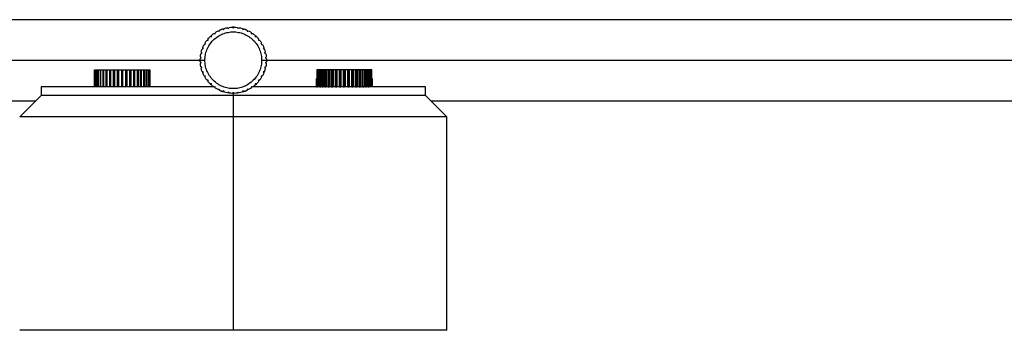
# Paper-space layout '_Inferior' of a CAD drawing. Header units: millimetres. Extents: x -1281 to -81, y -63 to 1129.
# Tile 2 of 5: x -731 to -500, y -63 to 10. Entities that reach past the tile are written whole.
import ezdxf

# ---------------------------------------------------------------- set-up
doc = ezdxf.new("R2010")
doc.units = ezdxf.units.MM

psp = doc.layouts.new('_Inferior')

# ---------------------------------------------------------------- linework, layer by layer
at = {"color": 7, "linetype": 'Continuous', "lineweight": 25}
for p, q in [((-237.5, 9.5), (-1124.5, 9.5)), ((-681, 7.75), (-681.18, 7.71)), ((-680.82, 7.71), (-681, 7.75)), ((-686.9, 4.83), (-687, 4.68)), ((-686.11, 5.72), (-686.4, 5.53)), ((-675.6, 5.53), (-675.89, 5.72)), ((-675, 4.68), (-675.1, 4.83)), ((-674.38, 3.74), (-674.52, 3.96)), ((-1124.36, 0), (-687.64, 0)), ((-688.62, 0.69), (-688.67, 0.42)), ((-688.41, 1.79), (-688.44, 1.61)), ((-674.36, 0), (-237.64, 0)), ((-673.56, 1.61), (-673.59, 1.79)), ((-673.33, 0.42), (-673.38, 0.69)), ((-713.47, -6.25), (-713.47, -2.25)), ((-713.38, -2.25), (-713.38, -6.25)), ((-713.38, -2.25), (-713.29, -2.25)), ((-713.29, -6.25), (-713.29, -2.25)), ((-713.12, -2.25), (-713.12, -6.25)), ((-713.12, -2.25), (-712.98, -2.25)), ((-712.98, -6.25), (-712.98, -2.25)), ((-712.72, -2.25), (-712.72, -6.25)), ((-712.72, -2.25), (-712.54, -2.25)), ((-712.54, -6.25), (-712.54, -2.25)), ((-712.19, -2.25), (-712.19, -6.25)), ((-712.19, -2.25), (-711.97, -2.25)), ((-711.97, -6.25), (-711.97, -2.25)), ((-711.55, -2.25), (-711.55, -6.25)), ((-711.55, -2.25), (-711.29, -2.25)), ((-711.29, -6.25), (-711.29, -2.25)), ((-711.29, -6.25), (-711.29, -2.25)), ((-710.81, -2.25), (-710.51, -2.25)), ((-710.81, -2.25), (-710.81, -6.25)), ((-710.56, -6.25), (-710.56, -2.25)), ((-710.51, -6.25), (-710.51, -2.25)), ((-709.98, -2.25), (-709.65, -2.25)), ((-709.98, -2.25), (-709.98, -6.25)), ((-709.74, -6.25), (-709.74, -2.25)), ((-709.65, -6.25), (-709.65, -2.25)), ((-709.09, -2.25), (-708.74, -2.25)), ((-709.09, -2.25), (-709.09, -6.25)), ((-708.86, -6.25), (-708.86, -2.25)), ((-708.74, -6.25), (-708.74, -2.25)), ((-708.15, -2.25), (-707.79, -2.25)), ((-708.15, -2.25), (-708.15, -6.25)), ((-707.94, -6.25), (-707.94, -2.25)), ((-707.79, -6.25), (-707.79, -2.25)), ((-707.18, -2.25), (-706.82, -2.25)), ((-707.18, -2.25), (-707.18, -6.25)), ((-707, -6.25), (-707, -2.25)), ((-706.82, -6.25), (-706.82, -2.25)), ((-706.21, -2.25), (-706.21, -6.25)), ((-706.21, -2.25), (-705.85, -2.25)), ((-706.06, -6.25), (-706.06, -2.25)), ((-705.85, -6.25), (-705.85, -2.25)), ((-705.26, -2.25), (-705.26, -6.25)), ((-705.26, -2.25), (-704.91, -2.25)), ((-705.14, -6.25), (-705.14, -2.25)), ((-704.91, -6.25), (-704.91, -2.25)), ((-704.35, -2.25), (-704.35, -6.25)), ((-704.35, -2.25), (-704.02, -2.25)), ((-704.26, -6.25), (-704.26, -2.25)), ((-704.02, -6.25), (-704.02, -2.25)), ((-703.49, -2.25), (-703.49, -6.25)), ((-703.49, -2.25), (-703.19, -2.25)), ((-703.44, -6.25), (-703.44, -2.25)), ((-703.19, -6.25), (-703.19, -2.25)), ((-702.71, -2.25), (-702.71, -6.25)), ((-702.71, -6.25), (-702.71, -2.25)), ((-702.71, -2.25), (-702.45, -2.25)), ((-702.45, -6.25), (-702.45, -2.25)), ((-702.03, -2.25), (-702.03, -6.25)), ((-702.03, -2.25), (-701.81, -2.25)), ((-701.81, -6.25), (-701.81, -2.25)), ((-701.46, -2.25), (-701.46, -6.25)), ((-701.46, -2.25), (-701.28, -2.25)), ((-701.28, -6.25), (-701.28, -2.25)), ((-701.02, -2.25), (-701.02, -6.25)), ((-701.02, -2.25), (-700.88, -2.25)), ((-700.88, -6.25), (-700.88, -2.25)), ((-700.71, -2.25), (-700.71, -6.25)), ((-700.71, -2.25), (-700.62, -2.25)), ((-700.62, -6.25), (-700.62, -2.25)), ((-700.53, -2.25), (-700.53, -6.25)), ((-688.67, -0.42), (-688.64, -0.6)), ((-688.44, -1.61), (-688.41, -1.79)), ((-673.59, -1.79), (-673.56, -1.61)), ((-673.38, -0.69), (-673.33, -0.42)), ((-661.47, -2.25), (-661.47, -6.25)), ((-661.38, -6.25), (-661.38, -2.25)), ((-661.29, -2.25), (-661.38, -2.25)), ((-661.29, -2.25), (-661.29, -6.25)), ((-661.12, -6.25), (-661.12, -2.25)), ((-660.98, -2.25), (-661.12, -2.25)), ((-660.98, -2.25), (-660.98, -6.25)), ((-660.72, -6.25), (-660.72, -2.25)), ((-660.54, -2.25), (-660.72, -2.25)), ((-660.54, -2.25), (-660.54, -6.25)), ((-660.19, -6.25), (-660.19, -2.25)), ((-659.97, -2.25), (-660.19, -2.25)), ((-659.97, -2.25), (-659.97, -6.25)), ((-659.55, -6.25), (-659.55, -2.25)), ((-659.29, -2.25), (-659.55, -2.25)), ((-659.29, -2.25), (-659.29, -6.25)), ((-659.29, -6.25), (-659.29, -2.25)), ((-658.51, -2.25), (-658.81, -2.25)), ((-658.81, -6.25), (-658.81, -2.25)), ((-658.56, -6.25), (-658.56, -2.25)), ((-658.51, -2.25), (-658.51, -6.25)), ((-657.65, -2.25), (-657.98, -2.25)), ((-657.98, -6.25), (-657.98, -2.25)), ((-657.74, -6.25), (-657.74, -2.25)), ((-657.65, -2.25), (-657.65, -6.25)), ((-656.74, -2.25), (-657.09, -2.25)), ((-657.09, -6.25), (-657.09, -2.25)), ((-656.86, -6.25), (-656.86, -2.25)), ((-656.74, -2.25), (-656.74, -6.25)), ((-655.79, -2.25), (-656.15, -2.25)), ((-656.15, -6.25), (-656.15, -2.25)), ((-655.94, -6.25), (-655.94, -2.25)), ((-655.79, -2.25), (-655.79, -6.25)), ((-655.18, -6.25), (-655.18, -2.25)), ((-654.82, -2.25), (-655.18, -2.25)), ((-655, -6.25), (-655, -2.25)), ((-654.82, -2.25), (-654.82, -6.25)), ((-654.21, -6.25), (-654.21, -2.25)), ((-653.85, -2.25), (-654.21, -2.25)), ((-654.06, -6.25), (-654.06, -2.25)), ((-653.85, -2.25), (-653.85, -6.25)), ((-653.26, -6.25), (-653.26, -2.25)), ((-652.91, -2.25), (-653.26, -2.25)), ((-653.14, -6.25), (-653.14, -2.25)), ((-652.91, -2.25), (-652.91, -6.25)), ((-652.35, -6.25), (-652.35, -2.25)), ((-652.02, -2.25), (-652.35, -2.25)), ((-652.26, -6.25), (-652.26, -2.25)), ((-652.02, -2.25), (-652.02, -6.25)), ((-651.49, -6.25), (-651.49, -2.25)), ((-651.19, -2.25), (-651.49, -2.25)), ((-651.44, -6.25), (-651.44, -2.25)), ((-651.19, -2.25), (-651.19, -6.25)), ((-650.71, -6.25), (-650.71, -2.25)), ((-650.71, -6.25), (-650.71, -2.25)), ((-650.45, -2.25), (-650.71, -2.25)), ((-650.45, -2.25), (-650.45, -6.25)), ((-650.03, -6.25), (-650.03, -2.25)), ((-649.81, -2.25), (-650.03, -2.25)), ((-649.81, -2.25), (-649.81, -6.25)), ((-649.46, -6.25), (-649.46, -2.25)), ((-649.28, -2.25), (-649.46, -2.25)), ((-649.28, -2.25), (-649.28, -6.25)), ((-649.02, -6.25), (-649.02, -2.25)), ((-648.88, -2.25), (-649.02, -2.25)), ((-648.88, -2.25), (-648.88, -6.25)), ((-648.71, -6.25), (-648.71, -2.25)), ((-648.62, -2.25), (-648.71, -2.25)), ((-648.62, -2.25), (-648.62, -6.25)), ((-648.53, -6.25), (-648.53, -2.25)), ((-713.5, -4.25), (-713.5, -6.25)), ((-713.49, -4.25), (-713.49, -6.25)), ((-713.47, -4.25), (-713.49, -4.25)), ((-700.51, -4.25), (-700.53, -4.25)), ((-700.51, -6.25), (-700.51, -4.25)), ((-700.5, -6.25), (-700.5, -4.25)), ((-661.5, -4.25), (-661.5, -6.25)), ((-661.49, -4.25), (-661.47, -4.25)), ((-661.49, -6.25), (-661.49, -4.25)), ((-648.53, -4.25), (-648.51, -4.25)), ((-648.51, -4.25), (-648.51, -6.25)), ((-648.5, -4.25), (-648.5, -6.25)), ((-726, -6.25), (-726, -8.25)), ((-712.54, -6.25), (-712.72, -6.25)), ((-711.97, -6.25), (-712.19, -6.25)), ((-711.29, -6.25), (-711.55, -6.25)), ((-710.51, -6.25), (-710.81, -6.25)), ((-709.65, -6.25), (-709.98, -6.25)), ((-708.74, -6.25), (-709.09, -6.25)), ((-707.79, -6.25), (-708.15, -6.25)), ((-706.82, -6.25), (-707, -6.25)), ((-705.85, -6.25), (-706.21, -6.25)), ((-704.91, -6.25), (-705.26, -6.25)), ((-704.02, -6.25), (-704.35, -6.25)), ((-703.19, -6.25), (-703.49, -6.25)), ((-702.45, -6.25), (-702.71, -6.25)), ((-701.81, -6.25), (-702.03, -6.25)), ((-701.28, -6.25), (-701.46, -6.25)), ((-700.62, -6.25), (-700.71, -6.25)), ((-700.51, -6.25), (-700.53, -6.25)), ((-687.01, -4.68), (-686.9, -4.84)), ((-675.89, -5.72), (-675.53, -5.49)), ((-675.1, -4.84), (-674.99, -4.68)), ((-661.49, -6.25), (-661.47, -6.25)), ((-661.38, -6.25), (-661.29, -6.25)), ((-660.72, -6.25), (-660.54, -6.25)), ((-660.19, -6.25), (-659.97, -6.25)), ((-659.55, -6.25), (-659.29, -6.25)), ((-658.81, -6.25), (-658.51, -6.25)), ((-657.98, -6.25), (-657.65, -6.25)), ((-657.09, -6.25), (-656.74, -6.25)), ((-656.15, -6.25), (-655.79, -6.25)), ((-655.18, -6.25), (-655, -6.25)), ((-654.21, -6.25), (-653.85, -6.25)), ((-653.26, -6.25), (-652.91, -6.25)), ((-652.35, -6.25), (-652.02, -6.25)), ((-651.49, -6.25), (-651.19, -6.25)), ((-650.71, -6.25), (-650.45, -6.25)), ((-650.03, -6.25), (-649.81, -6.25)), ((-649.46, -6.25), (-649.28, -6.25)), ((-636, -8.25), (-636, -6.25)), ((-726, -8.25), (-731, -13.25)), ((-682.22, -7.52), (-682.04, -7.55)), ((-681.19, -7.72), (-681, -7.75)), ((-681, -7.75), (-680.81, -7.72)), ((-681, -7.75), (-681, -63.25)), ((-679.96, -7.55), (-679.78, -7.52)), ((-631, -13.25), (-636, -8.25)), ((-1084.75, -9.5), (-727.25, -9.5)), ((-634.75, -9.5), (-277.25, -9.5)), ((-631, -63.25), (-631, -13.25))]:
    psp.add_line(p, q, dxfattribs=at)
for points, knots in [([(-683.14, 7.34), (-683.39, 7.32), (-683.86, 7.27), (-684.23, 6.98), (-684.41, 6.83)], [0, 0, 0, 0, 0.518538, 1, 1, 1, 1]), ([(-677.59, 6.83), (-677.77, 6.98), (-678.14, 7.27), (-678.61, 7.32), (-678.86, 7.34)], [0, 0, 0, 0, 0.481462, 1, 1, 1, 1]), ([(-687.64, 0), (-687.64, 0.39), (-687.61, 0.8), (-687.46, 1.62), (-687.34, 2.04), (-687.01, 2.85), (-686.81, 3.26), (-686.31, 4.01), (-686.02, 4.37), (-685.37, 5.02), (-685.01, 5.31), (-684.26, 5.81), (-683.85, 6.01), (-683.04, 6.34), (-682.62, 6.46), (-681.8, 6.61), (-681.39, 6.64), (-680.61, 6.64), (-680.2, 6.61), (-679.38, 6.46), (-678.96, 6.34), (-678.15, 6.01), (-677.74, 5.81), (-676.99, 5.31), (-676.63, 5.02), (-675.98, 4.37), (-675.69, 4.01), (-675.19, 3.26), (-674.99, 2.85), (-674.66, 2.04), (-674.54, 1.62), (-674.39, 0.8), (-674.36, 0.39), (-674.36, 0)], [0, 0, 0, 0, 0.0625, 0.0625, 0.125, 0.125, 0.1875, 0.1875, 0.25, 0.25, 0.3125, 0.3125, 0.375, 0.375, 0.4375, 0.4375, 0.5, 0.5, 0.5625, 0.5625, 0.625, 0.625, 0.6875, 0.6875, 0.75, 0.75, 0.8125, 0.8125, 0.875, 0.875, 0.9375, 0.9375, 1, 1, 1, 1]), ([(-688.11, 2.99), (-688.15, 2.95), (-688.23, 2.85), (-688.24, 2.72), (-688.24, 2.65)], [0, 0, 0, 0, 0.450845, 1, 1, 1, 1]), ([(-673.76, 2.65), (-673.76, 2.72), (-673.77, 2.85), (-673.85, 2.95), (-673.89, 2.99)], [0, 0, 0, 0, 0.549155, 1, 1, 1, 1]), ([(-674.36, 0), (-674.36, -0.39), (-674.39, -0.8), (-674.54, -1.62), (-674.66, -2.04), (-674.99, -2.85), (-675.19, -3.26), (-675.69, -4.01), (-675.98, -4.37), (-676.63, -5.02), (-676.99, -5.31), (-677.74, -5.81), (-678.15, -6.01), (-678.96, -6.34), (-679.38, -6.46), (-680.2, -6.61), (-680.61, -6.64), (-681.39, -6.64), (-681.8, -6.61), (-682.62, -6.46), (-683.04, -6.34), (-683.85, -6.01), (-684.26, -5.81), (-685.01, -5.31), (-685.37, -5.02), (-686.02, -4.37), (-686.31, -4.01), (-686.81, -3.26), (-687.01, -2.85), (-687.34, -2.04), (-687.46, -1.62), (-687.61, -0.8), (-687.64, -0.39), (-687.64, 0)], [0, 0, 0, 0, 0.0625, 0.0625, 0.125, 0.125, 0.1875, 0.1875, 0.25, 0.25, 0.3125, 0.3125, 0.375, 0.375, 0.4375, 0.4375, 0.5, 0.5, 0.5625, 0.5625, 0.625, 0.625, 0.6875, 0.6875, 0.75, 0.75, 0.8125, 0.8125, 0.875, 0.875, 0.9375, 0.9375, 1, 1, 1, 1]), ([(-688.25, -2.65), (-688.24, -2.72), (-688.23, -2.85), (-688.15, -2.95), (-688.11, -2.99)], [0, 0, 0, 0, 0.561546, 1, 1, 1, 1]), ([(-673.89, -2.99), (-673.85, -2.95), (-673.77, -2.85), (-673.76, -2.72), (-673.75, -2.65)], [0, 0, 0, 0, 0.438454, 1, 1, 1, 1]), ([(-685.58, -6.25), (-686.23, -6.25), (-689.16, -6.25), (-694.36, -6.25), (-701, -6.25), (-707.29, -6.25), (-712.97, -6.25), (-717.77, -6.25), (-721.53, -6.25), (-724.15, -6.25), (-725.72, -6.25), (-725.91, -6.25), (-726, -6.25)], [0, 0, 0, 0, 0.029531, 0.133561, 0.24168, 0.352707, 0.465248, 0.577789, 0.688817, 0.796935, 0.900965, 1, 1, 1, 1]), ([(-686.49, -5.47), (-686.49, -5.47), (-686.4, -5.6), (-686.26, -5.66), (-686.11, -5.72)], [0, 0, 0, 0, 0.043, 1, 1, 1, 1]), ([(-684.42, -6.84), (-684.24, -6.98), (-683.86, -7.28), (-683.39, -7.32), (-683.14, -7.35)], [0, 0, 0, 0, 0.4829, 1, 1, 1, 1]), ([(-678.86, -7.35), (-678.61, -7.32), (-678.14, -7.28), (-677.76, -6.98), (-677.58, -6.84)], [0, 0, 0, 0, 0.5171, 1, 1, 1, 1]), ([(-636, -6.25), (-636.09, -6.25), (-636.28, -6.25), (-637.85, -6.25), (-640.47, -6.25), (-644.23, -6.25), (-649.03, -6.25), (-654.71, -6.25), (-661, -6.25), (-667.64, -6.25), (-672.84, -6.25), (-675.77, -6.25), (-676.42, -6.25)], [0, 0, 0, 0, 0.099035, 0.203066, 0.311185, 0.422213, 0.534755, 0.647296, 0.758324, 0.866444, 0.970474, 1, 1, 1, 1]), ([(-681, -8.25), (-683.65, -8.25), (-686.4, -8.25), (-691.97, -8.25), (-694.79, -8.25), (-700.33, -8.25), (-703.05, -8.25), (-708.2, -8.25), (-710.62, -8.25), (-715.02, -8.25), (-716.98, -8.25), (-720.35, -8.25), (-721.74, -8.25), (-723.94, -8.25), (-724.73, -8.25), (-725.76, -8.25), (-726, -8.25), (-726, -8.25)], [0, 0, 0, 0, 0.125, 0.125, 0.25, 0.25, 0.375, 0.375, 0.5, 0.5, 0.625, 0.625, 0.75, 0.75, 0.875, 0.875, 1, 1, 1, 1]), ([(-681, -8.25), (-683.65, -8.25), (-686.4, -8.25), (-691.97, -8.25), (-694.79, -8.25), (-700.33, -8.25), (-703.05, -8.25), (-708.2, -8.25), (-710.62, -8.25), (-715.02, -8.25), (-716.98, -8.25), (-720.35, -8.25), (-721.74, -8.25), (-723.94, -8.25), (-724.73, -8.25), (-725.76, -8.25), (-726, -8.25), (-726, -8.25)], [0, 0, 0, 0, 0.125, 0.125, 0.25, 0.25, 0.375, 0.375, 0.5, 0.5, 0.625, 0.625, 0.75, 0.75, 0.875, 0.875, 1, 1, 1, 1]), ([(-636, -8.25), (-636, -8.25), (-636.24, -8.25), (-637.27, -8.25), (-638.06, -8.25), (-640.26, -8.25), (-641.65, -8.25), (-645.02, -8.25), (-646.98, -8.25), (-651.38, -8.25), (-653.8, -8.25), (-658.95, -8.25), (-661.67, -8.25), (-667.21, -8.25), (-670.03, -8.25), (-675.6, -8.25), (-678.35, -8.25), (-681, -8.25)], [0, 0, 0, 0, 0.125, 0.125, 0.25, 0.25, 0.375, 0.375, 0.5, 0.5, 0.625, 0.625, 0.75, 0.75, 0.875, 0.875, 1, 1, 1, 1]), ([(-636, -8.25), (-636, -8.25), (-636.24, -8.25), (-637.27, -8.25), (-638.06, -8.25), (-640.26, -8.25), (-641.65, -8.25), (-645.02, -8.25), (-646.98, -8.25), (-651.38, -8.25), (-653.8, -8.25), (-658.95, -8.25), (-661.67, -8.25), (-667.21, -8.25), (-670.03, -8.25), (-675.6, -8.25), (-678.35, -8.25), (-681, -8.25)], [0, 0, 0, 0, 0.125, 0.125, 0.25, 0.25, 0.375, 0.375, 0.5, 0.5, 0.625, 0.625, 0.75, 0.75, 0.875, 0.875, 1, 1, 1, 1]), ([(-681, -13.25), (-683.95, -13.25), (-687, -13.25), (-693.19, -13.25), (-696.33, -13.25), (-702.48, -13.25), (-705.5, -13.25), (-711.22, -13.25), (-713.91, -13.25), (-718.8, -13.25), (-720.98, -13.25), (-724.72, -13.25), (-726.27, -13.25), (-728.71, -13.25), (-729.59, -13.25), (-730.74, -13.25), (-731, -13.25), (-731, -13.25)], [0, 0, 0, 0, 0.125, 0.125, 0.25, 0.25, 0.375, 0.375, 0.5, 0.5, 0.625, 0.625, 0.75, 0.75, 0.875, 0.875, 1, 1, 1, 1]), ([(-631, -13.25), (-631, -13.25), (-631.26, -13.25), (-632.41, -13.25), (-633.29, -13.25), (-635.73, -13.25), (-637.28, -13.25), (-641.02, -13.25), (-643.2, -13.25), (-648.09, -13.25), (-650.78, -13.25), (-656.5, -13.25), (-659.52, -13.25), (-665.67, -13.25), (-668.81, -13.25), (-675, -13.25), (-678.05, -13.25), (-681, -13.25)], [0, 0, 0, 0, 0.125, 0.125, 0.25, 0.25, 0.375, 0.375, 0.5, 0.5, 0.625, 0.625, 0.75, 0.75, 0.875, 0.875, 1, 1, 1, 1]), ([(-681, -63.25), (-683.95, -63.25), (-687, -63.25), (-693.19, -63.25), (-696.33, -63.25), (-702.48, -63.25), (-705.5, -63.25), (-711.22, -63.25), (-713.91, -63.25), (-718.8, -63.25), (-720.98, -63.25), (-724.72, -63.25), (-726.27, -63.25), (-728.71, -63.25), (-729.59, -63.25), (-730.74, -63.25), (-731, -63.25), (-731, -63.25)], [0, 0, 0, 0, 0.125, 0.125, 0.25, 0.25, 0.375, 0.375, 0.5, 0.5, 0.625, 0.625, 0.75, 0.75, 0.875, 0.875, 1, 1, 1, 1]), ([(-631, -63.25), (-631, -63.25), (-631.26, -63.25), (-632.41, -63.25), (-633.29, -63.25), (-635.73, -63.25), (-637.28, -63.25), (-641.02, -63.25), (-643.2, -63.25), (-648.09, -63.25), (-650.78, -63.25), (-656.5, -63.25), (-659.52, -63.25), (-665.67, -63.25), (-668.81, -63.25), (-675, -63.25), (-678.05, -63.25), (-681, -63.25)], [0, 0, 0, 0, 0.125, 0.125, 0.25, 0.25, 0.375, 0.375, 0.5, 0.5, 0.625, 0.625, 0.75, 0.75, 0.875, 0.875, 1, 1, 1, 1])]:
    psp.add_open_spline(points, degree=3, knots=knots, dxfattribs=at)
for points in [[(-684.27, 6.78), (-684.23, 6.88), (-684.2, 6.98), (-684.16, 7.07)], [(-684.16, 7.07), (-683.94, 7.17), (-683.72, 7.26), (-683.49, 7.34)], [(-683.49, 7.34), (-683.4, 7.29), (-683.31, 7.24), (-683.22, 7.19)], [(-683.22, 7.19), (-683.17, 7.29), (-683.12, 7.38), (-683.07, 7.47)], [(-683.07, 7.47), (-682.84, 7.53), (-682.61, 7.59), (-682.37, 7.63)], [(-682.37, 7.63), (-682.29, 7.57), (-682.21, 7.51), (-682.12, 7.44)], [(-682.12, 7.44), (-682.06, 7.53), (-682, 7.61), (-681.94, 7.69)], [(-681.94, 7.69), (-681.7, 7.72), (-681.46, 7.74), (-681.22, 7.75)], [(-681.22, 7.75), (-681.15, 7.67), (-681.07, 7.6), (-681, 7.53)], [(-681, 7.53), (-680.93, 7.6), (-680.85, 7.67), (-680.78, 7.75)], [(-680.78, 7.75), (-680.54, 7.74), (-680.3, 7.72), (-680.06, 7.69)], [(-680.06, 7.69), (-680, 7.61), (-679.94, 7.53), (-679.88, 7.44)], [(-679.88, 7.44), (-679.79, 7.51), (-679.71, 7.57), (-679.63, 7.63)], [(-679.63, 7.63), (-679.39, 7.59), (-679.16, 7.53), (-678.93, 7.47)], [(-678.93, 7.47), (-678.88, 7.38), (-678.83, 7.29), (-678.78, 7.19)], [(-678.78, 7.19), (-678.69, 7.24), (-678.6, 7.29), (-678.51, 7.34)], [(-678.51, 7.34), (-678.28, 7.26), (-678.06, 7.17), (-677.84, 7.07)], [(-677.84, 7.07), (-677.8, 6.98), (-677.77, 6.88), (-677.73, 6.78)], [(-687.6, 4.06), (-687.47, 4.27), (-687.34, 4.47), (-687.19, 4.66)], [(-687.19, 4.66), (-687.09, 4.67), (-686.99, 4.68), (-686.89, 4.69)], [(-686.92, 5), (-686.77, 5.18), (-686.6, 5.36), (-686.43, 5.53)], [(-686.89, 4.69), (-686.9, 4.8), (-686.91, 4.9), (-686.92, 5)], [(-686.43, 5.53), (-686.33, 5.53), (-686.22, 5.52), (-686.12, 5.52)], [(-686.12, 5.52), (-686.12, 5.62), (-686.11, 5.73), (-686.11, 5.83)], [(-686.11, 5.83), (-685.93, 5.99), (-685.74, 6.14), (-685.54, 6.28)], [(-685.54, 6.28), (-685.44, 6.26), (-685.34, 6.24), (-685.24, 6.22)], [(-685.24, 6.22), (-685.22, 6.32), (-685.2, 6.42), (-685.18, 6.52)], [(-685.18, 6.52), (-684.98, 6.65), (-684.77, 6.77), (-684.56, 6.88)], [(-684.56, 6.88), (-684.46, 6.85), (-684.36, 6.82), (-684.27, 6.78)], [(-677.73, 6.78), (-677.64, 6.82), (-677.54, 6.85), (-677.44, 6.88)], [(-677.44, 6.88), (-677.23, 6.77), (-677.02, 6.65), (-676.82, 6.52)], [(-676.82, 6.52), (-676.8, 6.42), (-676.78, 6.32), (-676.76, 6.22)], [(-676.76, 6.22), (-676.66, 6.24), (-676.56, 6.26), (-676.46, 6.28)], [(-676.46, 6.28), (-676.26, 6.14), (-676.07, 5.99), (-675.89, 5.83)], [(-675.89, 5.83), (-675.89, 5.73), (-675.88, 5.62), (-675.88, 5.52)], [(-675.88, 5.52), (-675.78, 5.52), (-675.67, 5.53), (-675.57, 5.53)], [(-675.57, 5.53), (-675.4, 5.36), (-675.23, 5.18), (-675.08, 5)], [(-675.08, 5), (-675.09, 4.9), (-675.1, 4.8), (-675.11, 4.69)], [(-675.11, 4.69), (-675.01, 4.68), (-674.91, 4.67), (-674.81, 4.66)], [(-674.81, 4.66), (-674.66, 4.47), (-674.53, 4.27), (-674.4, 4.06)], [(-688.5, 1.94), (-688.44, 2.17), (-688.37, 2.4), (-688.29, 2.63)], [(-688.29, 2.63), (-688.2, 2.67), (-688.1, 2.71), (-688.01, 2.75)], [(-688.13, 3.03), (-688.04, 3.26), (-687.93, 3.47), (-687.82, 3.68)], [(-688.01, 2.75), (-688.05, 2.85), (-688.09, 2.94), (-688.13, 3.03)], [(-687.82, 3.68), (-687.72, 3.71), (-687.62, 3.74), (-687.52, 3.76)], [(-687.52, 3.76), (-687.55, 3.86), (-687.57, 3.96), (-687.6, 4.06)], [(-674.4, 4.06), (-674.43, 3.96), (-674.45, 3.86), (-674.48, 3.76)], [(-674.48, 3.76), (-674.38, 3.74), (-674.28, 3.71), (-674.18, 3.68)], [(-674.18, 3.68), (-674.07, 3.47), (-673.96, 3.26), (-673.87, 3.03)], [(-673.87, 3.03), (-673.91, 2.94), (-673.95, 2.85), (-673.99, 2.75)], [(-673.99, 2.75), (-673.9, 2.71), (-673.8, 2.67), (-673.71, 2.63)], [(-673.71, 2.63), (-673.63, 2.4), (-673.56, 2.17), (-673.5, 1.94)], [(-688.75, 0), (-688.75, 0.12), (-688.75, 0.24), (-688.74, 0.36)], [(-688.74, -0.36), (-688.75, -0.24), (-688.75, -0.12), (-688.75, 0)], [(-688.74, 0.36), (-688.66, 0.43), (-688.59, 0.5), (-688.51, 0.56)], [(-688.71, 0.8), (-688.68, 1.04), (-688.65, 1.27), (-688.6, 1.51)], [(-688.51, 0.56), (-688.57, 0.64), (-688.64, 0.72), (-688.71, 0.8)], [(-688.6, 1.51), (-688.51, 1.57), (-688.43, 1.62), (-688.34, 1.68)], [(-688.34, 1.68), (-688.39, 1.76), (-688.45, 1.85), (-688.5, 1.94)], [(-673.5, 1.94), (-673.55, 1.85), (-673.61, 1.76), (-673.66, 1.68)], [(-673.66, 1.68), (-673.57, 1.62), (-673.49, 1.57), (-673.4, 1.51)], [(-673.29, 0.8), (-673.36, 0.72), (-673.43, 0.64), (-673.49, 0.56)], [(-673.49, 0.56), (-673.41, 0.5), (-673.34, 0.43), (-673.26, 0.36)], [(-673.4, 1.51), (-673.35, 1.27), (-673.32, 1.04), (-673.29, 0.8)], [(-673.26, 0.36), (-673.25, 0.24), (-673.25, 0.12), (-673.25, 0)], [(-673.25, 0), (-673.25, -0.12), (-673.25, -0.24), (-673.26, -0.36)], [(-713.47, -2.25), (-713.44, -2.25), (-713.41, -2.25), (-713.38, -2.25)], [(-713.29, -2.25), (-713.24, -2.25), (-713.18, -2.25), (-713.12, -2.25)], [(-712.98, -2.25), (-712.9, -2.25), (-712.81, -2.25), (-712.72, -2.25)], [(-712.54, -2.25), (-712.43, -2.25), (-712.32, -2.25), (-712.19, -2.25)], [(-711.97, -2.25), (-711.84, -2.25), (-711.7, -2.25), (-711.55, -2.25)], [(-711.29, -2.25), (-711.13, -2.25), (-710.98, -2.25), (-710.81, -2.25)], [(-710.51, -2.25), (-710.34, -2.25), (-710.16, -2.25), (-709.98, -2.25)], [(-709.65, -2.25), (-709.47, -2.25), (-709.28, -2.25), (-709.09, -2.25)], [(-708.74, -2.25), (-708.55, -2.25), (-708.35, -2.25), (-708.15, -2.25)], [(-707.79, -2.25), (-707.59, -2.25), (-707.39, -2.25), (-707.18, -2.25)], [(-706.82, -2.25), (-706.61, -2.25), (-706.41, -2.25), (-706.21, -2.25)], [(-705.85, -2.25), (-705.65, -2.25), (-705.45, -2.25), (-705.26, -2.25)], [(-704.91, -2.25), (-704.72, -2.25), (-704.53, -2.25), (-704.35, -2.25)], [(-704.02, -2.25), (-703.84, -2.25), (-703.66, -2.25), (-703.49, -2.25)], [(-703.19, -2.25), (-703.02, -2.25), (-702.87, -2.25), (-702.71, -2.25)], [(-702.45, -2.25), (-702.3, -2.25), (-702.16, -2.25), (-702.03, -2.25)], [(-701.81, -2.25), (-701.68, -2.25), (-701.57, -2.25), (-701.46, -2.25)], [(-701.28, -2.25), (-701.19, -2.25), (-701.1, -2.25), (-701.02, -2.25)], [(-700.88, -2.25), (-700.82, -2.25), (-700.76, -2.25), (-700.71, -2.25)], [(-700.62, -2.25), (-700.59, -2.25), (-700.56, -2.25), (-700.53, -2.25)], [(-688.51, -0.56), (-688.59, -0.5), (-688.66, -0.43), (-688.74, -0.36)], [(-688.71, -0.8), (-688.64, -0.72), (-688.57, -0.64), (-688.51, -0.56)], [(-688.6, -1.51), (-688.65, -1.27), (-688.68, -1.04), (-688.71, -0.8)], [(-688.34, -1.68), (-688.43, -1.62), (-688.51, -1.57), (-688.6, -1.51)], [(-688.5, -1.94), (-688.45, -1.85), (-688.39, -1.76), (-688.34, -1.68)], [(-688.29, -2.63), (-688.37, -2.4), (-688.44, -2.17), (-688.5, -1.94)], [(-673.5, -1.94), (-673.56, -2.17), (-673.63, -2.4), (-673.71, -2.63)], [(-673.4, -1.51), (-673.49, -1.57), (-673.57, -1.62), (-673.66, -1.68)], [(-673.66, -1.68), (-673.61, -1.76), (-673.55, -1.85), (-673.5, -1.94)], [(-673.26, -0.36), (-673.34, -0.43), (-673.41, -0.5), (-673.49, -0.56)], [(-673.49, -0.56), (-673.43, -0.64), (-673.36, -0.72), (-673.29, -0.8)], [(-673.29, -0.8), (-673.32, -1.04), (-673.35, -1.27), (-673.4, -1.51)], [(-661.38, -2.25), (-661.41, -2.25), (-661.44, -2.25), (-661.47, -2.25)], [(-661.12, -2.25), (-661.18, -2.25), (-661.24, -2.25), (-661.29, -2.25)], [(-660.72, -2.25), (-660.81, -2.25), (-660.9, -2.25), (-660.98, -2.25)], [(-660.19, -2.25), (-660.32, -2.25), (-660.43, -2.25), (-660.54, -2.25)], [(-659.55, -2.25), (-659.7, -2.25), (-659.84, -2.25), (-659.97, -2.25)], [(-658.81, -2.25), (-658.98, -2.25), (-659.13, -2.25), (-659.29, -2.25)], [(-657.98, -2.25), (-658.16, -2.25), (-658.34, -2.25), (-658.51, -2.25)], [(-657.09, -2.25), (-657.28, -2.25), (-657.47, -2.25), (-657.65, -2.25)], [(-656.15, -2.25), (-656.35, -2.25), (-656.55, -2.25), (-656.74, -2.25)], [(-655.18, -2.25), (-655.39, -2.25), (-655.59, -2.25), (-655.79, -2.25)], [(-654.21, -2.25), (-654.41, -2.25), (-654.61, -2.25), (-654.82, -2.25)], [(-653.26, -2.25), (-653.45, -2.25), (-653.65, -2.25), (-653.85, -2.25)], [(-652.35, -2.25), (-652.53, -2.25), (-652.72, -2.25), (-652.91, -2.25)], [(-651.49, -2.25), (-651.66, -2.25), (-651.84, -2.25), (-652.02, -2.25)], [(-650.71, -2.25), (-650.87, -2.25), (-651.02, -2.25), (-651.19, -2.25)], [(-650.03, -2.25), (-650.16, -2.25), (-650.3, -2.25), (-650.45, -2.25)], [(-649.46, -2.25), (-649.57, -2.25), (-649.68, -2.25), (-649.81, -2.25)], [(-649.02, -2.25), (-649.1, -2.25), (-649.19, -2.25), (-649.28, -2.25)], [(-648.71, -2.25), (-648.76, -2.25), (-648.82, -2.25), (-648.88, -2.25)], [(-648.53, -2.25), (-648.56, -2.25), (-648.59, -2.25), (-648.62, -2.25)], [(-688.01, -2.75), (-688.1, -2.71), (-688.2, -2.67), (-688.29, -2.63)], [(-688.13, -3.03), (-688.09, -2.94), (-688.05, -2.85), (-688.01, -2.75)], [(-687.82, -3.68), (-687.93, -3.47), (-688.04, -3.26), (-688.13, -3.03)], [(-687.52, -3.76), (-687.62, -3.74), (-687.72, -3.71), (-687.82, -3.68)], [(-687.6, -4.06), (-687.57, -3.96), (-687.55, -3.86), (-687.52, -3.76)], [(-687.19, -4.66), (-687.34, -4.47), (-687.47, -4.27), (-687.6, -4.06)], [(-674.4, -4.06), (-674.53, -4.27), (-674.66, -4.47), (-674.81, -4.66)], [(-674.18, -3.68), (-674.28, -3.71), (-674.38, -3.74), (-674.48, -3.76)], [(-674.48, -3.76), (-674.45, -3.86), (-674.43, -3.96), (-674.4, -4.06)], [(-673.87, -3.03), (-673.96, -3.26), (-674.07, -3.47), (-674.18, -3.68)], [(-673.71, -2.63), (-673.8, -2.67), (-673.9, -2.71), (-673.99, -2.75)], [(-673.99, -2.75), (-673.95, -2.85), (-673.91, -2.94), (-673.87, -3.03)], [(-686.89, -4.69), (-686.99, -4.68), (-687.09, -4.67), (-687.19, -4.66)], [(-686.92, -5), (-686.91, -4.9), (-686.9, -4.8), (-686.89, -4.69)], [(-686.43, -5.53), (-686.6, -5.36), (-686.77, -5.18), (-686.92, -5)], [(-686.12, -5.52), (-686.22, -5.52), (-686.33, -5.53), (-686.43, -5.53)], [(-686.11, -5.83), (-686.11, -5.73), (-686.12, -5.62), (-686.12, -5.52)], [(-685.54, -6.28), (-685.74, -6.14), (-685.93, -5.99), (-686.11, -5.83)], [(-685.24, -6.22), (-685.34, -6.24), (-685.44, -6.26), (-685.54, -6.28)], [(-685.18, -6.52), (-685.2, -6.42), (-685.22, -6.32), (-685.24, -6.22)], [(-684.56, -6.88), (-684.77, -6.77), (-684.98, -6.65), (-685.18, -6.52)], [(-684.27, -6.78), (-684.36, -6.82), (-684.46, -6.85), (-684.56, -6.88)], [(-684.16, -7.07), (-684.2, -6.98), (-684.23, -6.88), (-684.27, -6.78)], [(-677.73, -6.78), (-677.77, -6.88), (-677.8, -6.98), (-677.84, -7.07)], [(-677.44, -6.88), (-677.54, -6.85), (-677.64, -6.82), (-677.73, -6.78)], [(-676.82, -6.52), (-677.02, -6.65), (-677.23, -6.77), (-677.44, -6.88)], [(-676.76, -6.22), (-676.78, -6.32), (-676.8, -6.42), (-676.82, -6.52)], [(-676.46, -6.28), (-676.56, -6.26), (-676.66, -6.24), (-676.76, -6.22)], [(-675.89, -5.83), (-676.07, -5.99), (-676.26, -6.14), (-676.46, -6.28)], [(-675.88, -5.52), (-675.88, -5.62), (-675.89, -5.73), (-675.89, -5.83)], [(-675.57, -5.53), (-675.67, -5.53), (-675.78, -5.52), (-675.88, -5.52)], [(-675.08, -5), (-675.23, -5.18), (-675.4, -5.36), (-675.57, -5.53)], [(-674.81, -4.66), (-674.91, -4.67), (-675.01, -4.68), (-675.11, -4.69)], [(-675.11, -4.69), (-675.1, -4.8), (-675.09, -4.9), (-675.08, -5)], [(-683.49, -7.34), (-683.72, -7.26), (-683.94, -7.17), (-684.16, -7.07)], [(-683.22, -7.19), (-683.31, -7.24), (-683.4, -7.29), (-683.49, -7.34)], [(-683.07, -7.47), (-683.12, -7.38), (-683.17, -7.29), (-683.22, -7.19)], [(-682.37, -7.63), (-682.61, -7.59), (-682.84, -7.53), (-683.07, -7.47)], [(-682.12, -7.44), (-682.21, -7.51), (-682.29, -7.57), (-682.37, -7.63)], [(-681.94, -7.69), (-682, -7.61), (-682.06, -7.53), (-682.12, -7.44)], [(-681.22, -7.75), (-681.46, -7.74), (-681.7, -7.72), (-681.94, -7.69)], [(-681, -7.53), (-681.07, -7.6), (-681.15, -7.67), (-681.22, -7.75)], [(-680.78, -7.75), (-680.85, -7.67), (-680.93, -7.6), (-681, -7.53)], [(-680.06, -7.69), (-680.3, -7.72), (-680.54, -7.74), (-680.78, -7.75)], [(-679.88, -7.44), (-679.94, -7.53), (-680, -7.61), (-680.06, -7.69)], [(-679.63, -7.63), (-679.71, -7.57), (-679.79, -7.51), (-679.88, -7.44)], [(-678.93, -7.47), (-679.16, -7.53), (-679.39, -7.59), (-679.63, -7.63)], [(-678.78, -7.19), (-678.83, -7.29), (-678.88, -7.38), (-678.93, -7.47)], [(-678.51, -7.34), (-678.6, -7.29), (-678.69, -7.24), (-678.78, -7.19)], [(-677.84, -7.07), (-678.06, -7.17), (-678.28, -7.26), (-678.51, -7.34)]]:
    psp.add_open_spline(points, degree=3, dxfattribs=at)

doc.saveas('drawing.dxf')
